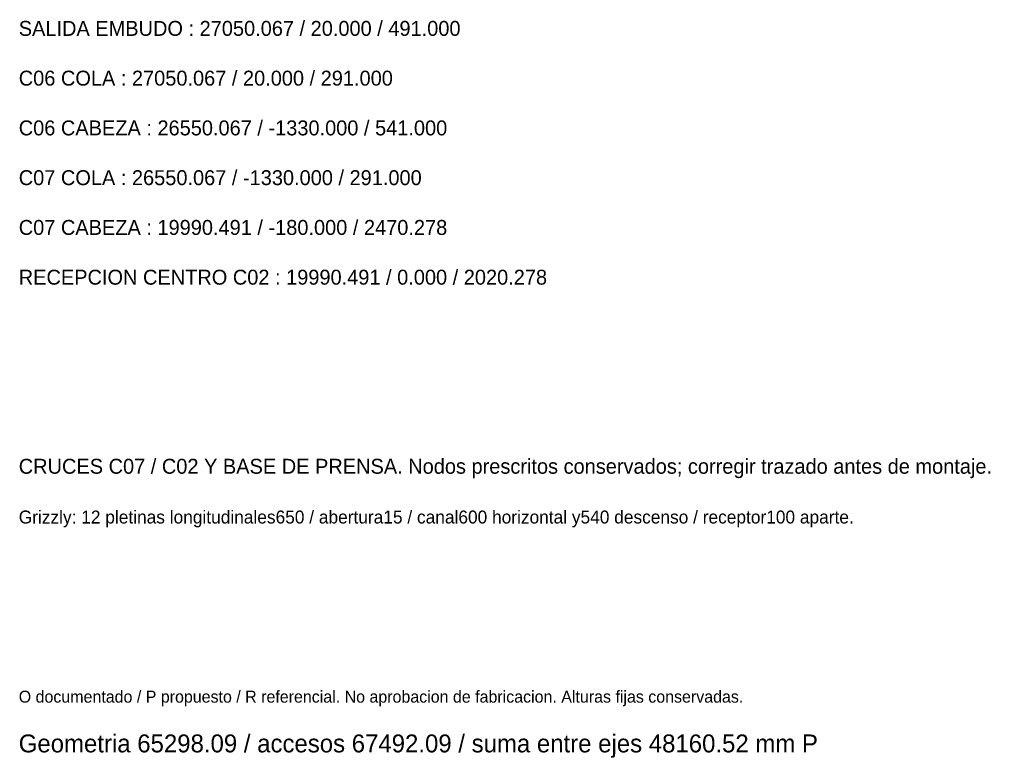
# Model space of a CAD drawing. Header units: millimetres. Extents: x -4395 to 65662, y -65530 to 6847.
# Tile 13 of 256: x 5 to 4950, y -65530 to -61819. Entities that reach past the tile are written whole.
import ezdxf

# ---------------------------------------------------------------- set-up
doc = ezdxf.new("R2010")
doc.units = ezdxf.units.MM
doc.layers.add('TEXTOS', color=4, linetype='Continuous', lineweight=0)

msp = doc.modelspace()

# ---------------------------------------------------------------- texts
at = {"layer": 'TEXTOS'}
for s, height, p in [('SALIDA EMBUDO : 27050.067 / 20.000 / 491.000', 75, (0, -61900)), ('C06 COLA : 27050.067 / 20.000 / 291.000', 75, (0, -62150)), ('C06 CABEZA : 26550.067 / -1330.000 / 541.000', 75, (0, -62400)), ('C07 COLA : 26550.067 / -1330.000 / 291.000', 75, (0, -62650)), ('C07 CABEZA : 19990.491 / -180.000 / 2470.278', 75, (0, -62900)), ('RECEPCION CENTRO C02 : 19990.491 / 0.000 / 2020.278', 75, (0, -63150)), ('CRUCES C07 / C02 Y BASE DE PRENSA. Nodos prescritos conservados; corregir trazado antes de montaje.', 75, (0, -64100)), ('Grizzly: 12 pletinas longitudinales650 / abertura15 / canal600 horizontal y540 descenso / receptor100 aparte.', 65, (0, -64350)), ('O documentado / P propuesto / R referencial. No aprobacion de fabricacion. Alturas fijas conservadas.', 60, (0, -65250)), ('Geometria 65298.09 / accesos 67492.09 / suma entre ejes 48160.52 mm P', 90, (0, -65500))]:
    msp.add_text(s, height=height, dxfattribs=at).set_placement(p)

doc.saveas('drawing.dxf')
